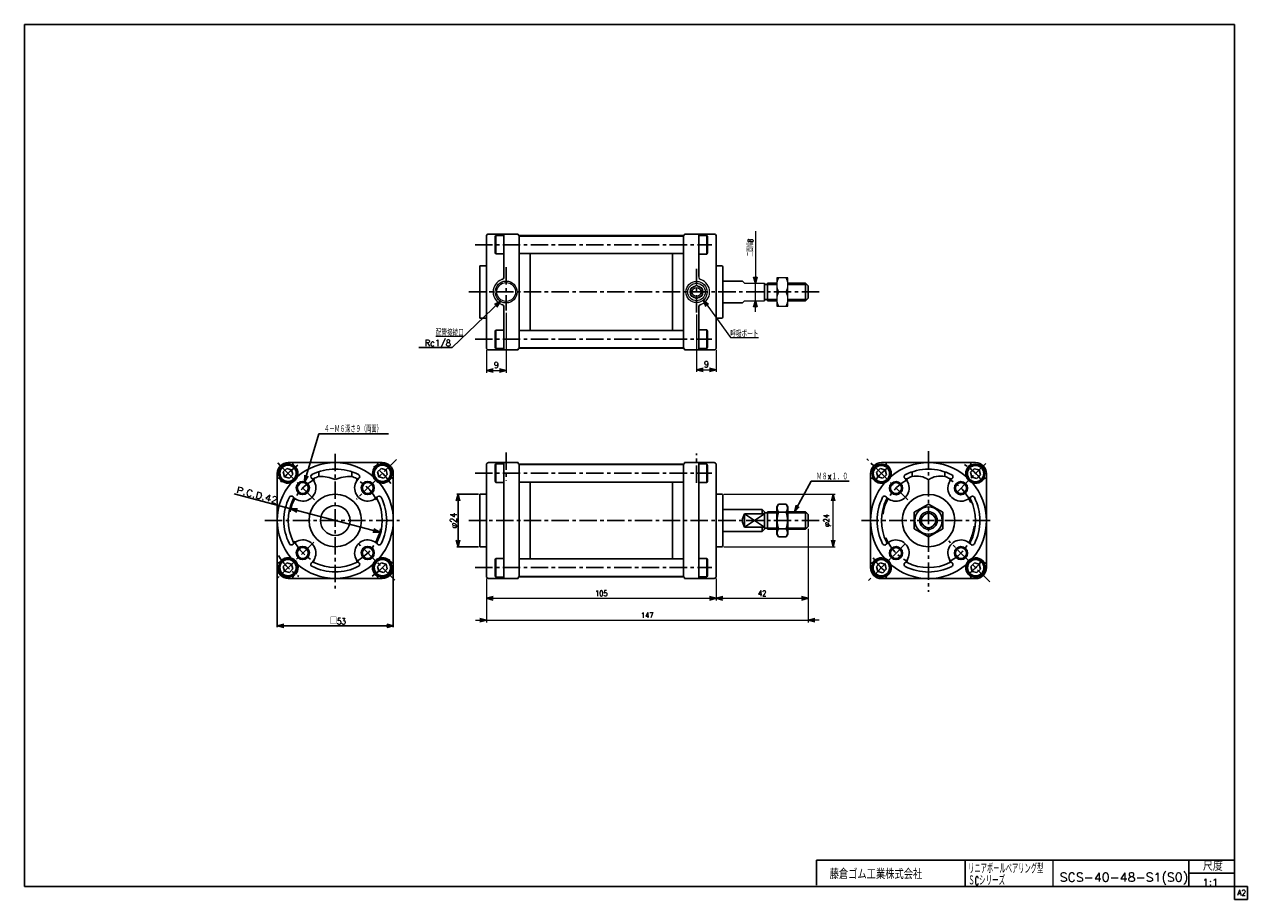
# Model space of a CAD drawing. Header units: millimetres. Extents: x -272 to 287, y -200 to 200.
import ezdxf
from ezdxf.enums import TextEntityAlignment as Align

# ---------------------------------------------------------------- set-up
doc = ezdxf.new("R2010")
doc.units = ezdxf.units.MM
doc.header["$LTSCALE"] = 0.25
doc.linetypes.add('CENTER', pattern=[50.8, 31.75, -6.35, 6.35, -6.35])
for name, color, linetype in [('Layer0001', 7, 'Continuous'), ('Layer0016', 7, 'Continuous'), ('ZUWAKU', 7, 'Continuous')]:
    doc.layers.add(name, color=color, linetype=linetype)
doc.styles.add('FdaStyle0', font='txt.shx', dxfattribs={"width": 0.8, "bigfont": 'bigfont'})
doc.dimstyles.new('DaDimRotatedStyle', dxfattribs={"dimtxt": 2.5, "dimasz": 3.000002, "dimexe": 1, "dimexo": 1, "dimgap": 1, "dimtad": 3, "dimdsep": 46, "dimtxsty": 'FdaStyle0', "dimblk1": 'OPEN30', "dimblk2": 'OPEN30', "dimsah": 1, "dimcen": 0.09, "dimclrd": 4, "dimclre": 4, "dimclrt": 4, "dimadec": 0, "dimazin": 2, "dimtfac": 1, "dimtdec": 4, "dimtmove": 0, "dimatfit": 0, "dimfxl": 1, "dimarcsym": 0})

# ---------------------------------------------------------------- blocks, each defined once
blk = doc.blocks.new('_OPEN30')
at = {"color": 0, "linetype": 'ByBlock', "lineweight": -2}
for p, q in [((-1, 0.267949), (0, 0)), ((0, 0), (-1, -0.267949)), ((0, 0), (-1, 0))]:
    blk.add_line(p, q, dxfattribs=at)
blk = doc.blocks.new('DC_GROUP_Φ40_1')
at = {"color": 4, "linetype": 'Continuous', "lineweight": 25}
for p, q in [((72.59, -19.22), (71.86, -20.48)), ((71.86, -32.98), (71.86, -20.48)), ((71.86, -32.98), (71.86, -20.48)), ((72.59, -19.22), (76.14, -19.22)), ((76.14, -19.22), (76.86, -20.48)), ((76.86, -32.98), (76.86, -20.48)), ((72.59, -22.98), (76.14, -22.98)), ((72.59, -34.24), (71.86, -32.98)), ((72.59, -30.48), (76.14, -30.48)), ((76.14, -34.24), (76.86, -32.98)), ((72.59, -34.24), (76.14, -34.24))]:
    blk.add_line(p, q, dxfattribs=at)
for centre, radius, start, end in [((75.33, -21.1), 3.32, 145.6111, 214.3889), ((73.4, -21.1), 3.32, 325.6111, 34.3889), ((84.43, -26.73), 12.42, 162.4111, 197.5889), ((64.3, -26.73), 12.42, 342.4111, 17.5889), ((75.33, -32.36), 3.32, 145.6111, 214.3889), ((73.4, -32.36), 3.32, 325.6111, 34.3889)]:
    blk.add_arc(centre, radius, start, end, dxfattribs=at)
blk = doc.blocks.new('DC_GROUP_Φ40_2')
at = {"color": 4, "linetype": 'Continuous', "lineweight": 25}
for p, q in [((141.18, -19.22), (134.68, -22.98)), ((147.68, -22.98), (141.18, -19.22)), ((134.68, -22.98), (134.68, -30.48)), ((147.68, -30.48), (147.68, -22.98)), ((134.68, -30.48), (141.18, -34.24)), ((141.18, -34.24), (147.68, -30.48))]:
    blk.add_line(p, q, dxfattribs=at)
for radius in [6.25, 3.3]:
    blk.add_circle((141.18, -26.73), radius, dxfattribs=at)
blk = doc.blocks.new('*D3')
at = {"color": 4, "linetype": 'Continuous', "lineweight": 13}
for p, q in [((-60.84, -53.23), (-60.84, -63.3)), ((44.16, -53.23), (44.16, -63.3)), ((-60.84, -62.3), (44.16, -62.3))]:
    blk.add_line(p, q, dxfattribs=at)
at = {"color": 4, "xscale": 3.000002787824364, "yscale": 2.999989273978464}
for p, rotation in [((-60.84, -62.3), 180), ((44.16, -62.3), 360)]:
    blk.add_blockref('_OPEN30', p, dxfattribs=dict(at, rotation=rotation))
at = {"color": 4, "insert": (-8.34, -61.3), "char_height": 2.5, "width": 10.625, "attachment_point": 8, "style": 'FdaStyle0'}
blk.add_mtext('\\T1.00;105', dxfattribs=at)
blk = doc.blocks.new('*D4')
at = {"color": 4, "linetype": 'Continuous', "lineweight": 13}
for p, q in [((86.16, -30.53), (86.16, -63.3)), ((44.16, -53.23), (44.16, -63.3)), ((44.16, -62.3), (86.16, -62.3))]:
    blk.add_line(p, q, dxfattribs=at)
at = {"color": 4, "xscale": 3.000002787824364, "yscale": 2.999989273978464}
for p, rotation in [((44.16, -62.3), 180), ((86.16, -62.3), 360)]:
    blk.add_blockref('_OPEN30', p, dxfattribs=dict(at, rotation=rotation))
at = {"color": 4, "insert": (65.16, -61.3), "char_height": 2.5, "width": 8.125, "attachment_point": 8, "style": 'FdaStyle0'}
blk.add_mtext('\\T1.00;42', dxfattribs=at)
blk = doc.blocks.new('DA_IMAGEDIMGROUP_1')
at = {"color": 4, "linetype": 'Continuous', "lineweight": 13}
for p, q in [((86.16, -30.53), (86.16, -73.3)), ((-60.84, -53.23), (-60.84, -73.3)), ((-65.84, -72.3), (-60.84, -72.3)), ((-60.84, -72.3), (86.16, -72.3)), ((91.16, -72.3), (86.16, -72.3))]:
    blk.add_line(p, q, dxfattribs=at)
at = {"color": 4, "xscale": 3.000002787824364, "yscale": 2.999989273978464}
for p, rotation in [((-60.84, -72.3), 360), ((86.16, -72.3), 180)]:
    blk.add_blockref('_OPEN30', p, dxfattribs=dict(at, rotation=rotation))
at = {"color": 4, "insert": (12.66, -71.3), "char_height": 2.5, "width": 10.625, "attachment_point": 8, "style": 'FdaStyle0'}
blk.add_mtext('\\T1.00;147', dxfattribs=at)
blk = doc.blocks.new('DC_GROUP_Φ40_3')
at = {"color": 4, "linetype": 'Continuous', "lineweight": 13}
for p, q in [((76.86, 84.22), (71.86, 84.22)), ((71.86, 84.22), (71.86, 71.22)), ((76.86, 71.22), (76.86, 84.22)), ((72.58, 77.72), (76.14, 77.72)), ((71.86, 71.22), (76.86, 71.22))]:
    blk.add_line(p, q, dxfattribs=at)
for centre, start, end in [((79.5, 80.97), 154.8262, 205.1738), ((69.23, 80.97), 334.8262, 25.1738), ((79.5, 74.47), 154.8262, 205.1738), ((69.23, 74.47), 334.8262, 25.1738)]:
    blk.add_arc(centre, 7.64, start, end, dxfattribs=at)
blk = doc.blocks.new('*D7')
at = {"color": 4, "linetype": 'Continuous', "lineweight": 13}
for p, q in [((47.66, -14.73), (98.6, -14.73)), ((97.6, -38.73), (97.6, -14.73)), ((47.66, -38.73), (98.6, -38.73))]:
    blk.add_line(p, q, dxfattribs=at)
at = {"color": 4, "xscale": 3.000002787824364, "yscale": 2.999989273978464}
for p, rotation in [((97.6, -14.73), 90), ((97.6, -38.73), 270)]:
    blk.add_blockref('_OPEN30', p, dxfattribs=dict(at, rotation=rotation))
at = {"color": 4, "insert": (96.6, -26.73), "char_height": 2.5, "width": 10.625, "attachment_point": 8, "rotation": 90, "style": 'FdaStyle0'}
blk.add_mtext('\\T1.00;φ24', dxfattribs=at)
blk = doc.blocks.new('DC_GROUP_Φ40_4')
at = {"color": 4, "linetype": 'Continuous', "lineweight": 13}
for p, q in [((38.3, 74), (50.65, 56.95)), ((50.65, 56.95), (63.45, 56.95))]:
    blk.add_line(p, q, dxfattribs=at)
at = {"color": 4, "xscale": 3.000002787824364, "yscale": 2.999989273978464, "rotation": 125.9375514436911}
blk.add_blockref('_OPEN30', (38.3, 74), dxfattribs=at)
at = {"color": 4, "style": 'FdaStyle0', "width": 0.680851}
blk.add_text('呼吸ポート', height=3, dxfattribs=at).set_placement((50.65, 56.95), (63.45, 56.95), align=Align.FIT)
blk = doc.blocks.new('DC_GROUP_Φ40_5')
at = {"color": 4, "linetype": 'Continuous', "lineweight": 13}
for p, q in [((-54.47, 73.46), (-76.53, 52.3)), ((-71.21, 57.41), (-84.01, 57.41))]:
    blk.add_line(p, q, dxfattribs=at)
at = {"color": 4, "xscale": 3.000002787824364, "yscale": 2.999989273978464, "rotation": 43.81347749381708}
blk.add_blockref('_OPEN30', (-54.47, 73.46), dxfattribs=at)
at = {"color": 4, "style": 'FdaStyle0', "width": 0.680851}
blk.add_text('配管接続口', height=3, dxfattribs=at).set_placement((-84.01, 57.41), (-71.21, 57.41), align=Align.FIT)
blk = doc.blocks.new('*D10')
at = {"color": 4, "linetype": 'Continuous', "lineweight": 13}
for p, q in [((-51.84, 68.24), (-51.84, 40.83)), ((-60.84, 51.22), (-60.84, 40.83)), ((-60.84, 41.83), (-51.84, 41.83))]:
    blk.add_line(p, q, dxfattribs=at)
at = {"color": 4, "xscale": 3.000002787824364, "yscale": 2.999989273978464}
for p, rotation in [((-60.84, 41.83), 180), ((-51.84, 41.83), 360)]:
    blk.add_blockref('_OPEN30', p, dxfattribs=dict(at, rotation=rotation))
at = {"color": 4, "insert": (-56.34, 42.83), "char_height": 3, "width": 6.75, "attachment_point": 8, "style": 'FdaStyle0'}
blk.add_mtext('\\T1.00;9', dxfattribs=at)
blk = doc.blocks.new('*D11')
at = {"color": 4, "linetype": 'Continuous', "lineweight": 13}
for p, q in [((35.16, 67.37), (35.16, 41.16)), ((44.16, 51.22), (44.16, 41.16)), ((35.16, 42.16), (44.16, 42.16))]:
    blk.add_line(p, q, dxfattribs=at)
at = {"color": 4, "xscale": 3.000002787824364, "yscale": 2.999989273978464}
for p, rotation in [((35.16, 42.16), 180), ((44.16, 42.16), 360)]:
    blk.add_blockref('_OPEN30', p, dxfattribs=dict(at, rotation=rotation))
at = {"color": 4, "insert": (39.66, 43.16), "char_height": 3, "width": 6.75, "attachment_point": 8, "style": 'FdaStyle0'}
blk.add_mtext('\\T1.00;9', dxfattribs=at)

msp = doc.modelspace()

# ---------------------------------------------------------------- linework, layer by layer
at = {"color": 4, "linetype": 'Continuous', "lineweight": 25}
for p, q in [((-56.838, 103.079), (-56.538, 103.599)), ((-56.838, 95.618), (-56.838, 103.079)), ((-56.538, 95.099), (-56.538, 103.599)), ((-52.838, 103.599), (-56.538, 103.599)), ((-52.838, 104.215), (-52.838, 84.786)), ((-45.838, 77.715), (-45.838, 103.468)), ((-45.738, 103.282), (-45.838, 103.182)), ((-45.838, 103.182), (-45.838, 95.382)), ((-45.738, 103.282), (29.062, 103.282)), ((-40.838, 103.282), (-40.838, 103.465)), ((-40.838, 103.465), (24.162, 103.465)), ((24.162, 103.282), (24.162, 103.465)), ((29.162, 103.182), (29.062, 103.282)), ((29.162, 103.468), (29.162, 95.382)), ((29.162, 77.715), (29.162, 103.282)), ((36.162, 84.786), (36.162, 104.215)), ((36.162, 103.532), (39.862, 103.532)), ((40.162, 103.012), (39.862, 103.532)), ((39.862, 95.032), (39.862, 103.532)), ((40.162, 95.551), (40.162, 103.012)), ((-56.538, 95.099), (-56.838, 95.618)), ((-52.838, 95.099), (-56.538, 95.099)), ((-45.738, 95.282), (-45.838, 95.382)), ((-45.738, 95.282), (29.062, 95.282)), ((-40.838, 77.715), (-40.838, 95.282)), ((24.162, 77.715), (24.162, 95.282)), ((29.062, 95.282), (29.162, 95.382)), ((36.162, 95.032), (39.862, 95.032)), ((39.862, 95.032), (40.162, 95.551)), ((47.162, 82.715), (56.162, 82.715)), ((66.162, 77.715), (66.162, 81.715)), ((66.162, 81.165), (67.662, 81.165)), ((67.662, 81.715), (71.862, 81.715)), ((67.662, 81.715), (67.662, 73.715)), ((67.662, 81.165), (71.862, 81.165)), ((76.862, 81.715), (84.962, 81.715)), ((76.862, 81.165), (85.512, 81.165)), ((84.962, 81.715), (86.162, 80.515)), ((84.962, 81.715), (84.962, 73.715)), ((86.162, 80.515), (86.162, 74.915)), ((-45.838, 77.715), (-45.838, 51.963)), ((-40.838, 77.715), (-40.838, 60.148)), ((24.162, 77.715), (24.162, 60.148)), ((29.162, 77.715), (29.162, 52.148)), ((47.162, 72.715), (56.162, 72.715)), ((66.162, 77.715), (66.162, 73.715)), ((66.162, 74.265), (67.662, 74.265)), ((67.662, 74.265), (71.862, 74.265)), ((67.662, 73.715), (71.862, 73.715)), ((76.862, 74.265), (85.512, 74.265)), ((76.862, 73.715), (84.962, 73.715)), ((84.962, 73.715), (86.162, 74.915)), ((-52.838, 70.644), (-52.838, 51.215)), ((36.162, 70.644), (36.162, 51.215)), ((-56.538, 60.332), (-56.838, 59.812)), ((-56.838, 59.812), (-56.838, 52.351)), ((-56.538, 60.332), (-56.538, 51.832)), ((-52.838, 60.332), (-56.538, 60.332)), ((-45.738, 60.148), (-45.838, 60.048)), ((-45.838, 52.248), (-45.838, 60.048)), ((-45.738, 60.148), (29.062, 60.148)), ((29.062, 60.148), (29.162, 60.048)), ((29.162, 51.963), (29.162, 60.048)), ((36.162, 60.398), (39.862, 60.398)), ((39.862, 60.398), (39.862, 51.898)), ((39.862, 60.398), (40.162, 59.879)), ((40.162, 59.879), (40.162, 52.418)), ((-91.701, 52.297), (-76.535, 52.297)), ((-56.838, 52.351), (-56.538, 51.832)), ((-52.838, 51.832), (-56.538, 51.832)), ((-45.738, 52.148), (-45.838, 52.248)), ((-45.738, 52.148), (29.062, 52.148)), ((-40.838, 52.148), (-40.838, 51.965)), ((-40.838, 51.965), (24.162, 51.965)), ((24.162, 52.148), (24.162, 51.965)), ((29.162, 52.248), (29.062, 52.148)), ((36.162, 51.898), (39.862, 51.898)), ((40.162, 52.418), (39.862, 51.898)), ((-143.981, -9.124), (-137.439, 12.9)), ((-137.439, 12.9), (-105.639, 12.9)), ((-152.115, -2.933), (-153.748, -4.566)), ((-153.748, -4.566), (-153.15, -6.797)), ((-149.884, -3.531), (-152.115, -2.933)), ((-149.286, -5.761), (-149.884, -3.531)), ((-108.981, -2.933), (-110.614, -4.566)), ((-110.614, -4.566), (-110.017, -6.797)), ((-106.751, -3.531), (-108.981, -2.933)), ((-106.153, -5.761), (-106.751, -3.531)), ((-56.838, -1.367), (-56.538, -0.847)), ((-56.838, -8.827), (-56.838, -1.367)), ((-56.538, -9.347), (-56.538, -0.847)), ((-52.838, -0.847), (-56.538, -0.847)), ((-52.838, -26.73), (-52.838, -0.23)), ((-45.838, -26.73), (-45.838, -0.978)), ((-45.738, -1.164), (-45.838, -1.264)), ((-45.838, -1.264), (-45.838, -9.064)), ((-45.738, -1.164), (29.062, -1.164)), ((-40.838, -1.164), (-40.838, -0.98)), ((-40.838, -0.98), (24.162, -0.98)), ((24.162, -1.164), (24.162, -0.98)), ((29.162, -1.264), (29.062, -1.164)), ((29.162, -0.978), (29.162, -9.064)), ((29.162, -26.73), (29.162, -1.164)), ((36.162, -26.73), (36.162, -0.23)), ((36.162, -0.914), (39.862, -0.914)), ((39.862, -9.414), (39.862, -0.914)), ((40.162, -8.894), (40.162, -1.433)), ((119.112, -2.984), (117.479, -4.617)), ((117.479, -4.617), (118.076, -6.847)), ((121.342, -3.581), (119.112, -2.984)), ((121.94, -5.812), (121.342, -3.581)), ((162.084, -3.05), (160.451, -4.683)), ((160.451, -4.683), (161.049, -6.914)), ((164.315, -3.648), (162.084, -3.05)), ((164.913, -5.879), (164.315, -3.648)), ((-153.15, -6.797), (-150.919, -7.394)), ((-150.919, -7.394), (-149.286, -5.761)), ((-110.017, -6.797), (-107.786, -7.394)), ((-107.786, -7.394), (-106.153, -5.761)), ((-56.538, -9.347), (-56.838, -8.827)), ((-52.838, -9.347), (-56.538, -9.347)), ((-45.738, -9.164), (-45.838, -9.064)), ((-45.738, -9.164), (29.062, -9.164)), ((-40.838, -26.73), (-40.838, -9.164)), ((24.162, -26.73), (24.162, -9.164)), ((29.062, -9.164), (29.162, -9.064)), ((36.162, -9.414), (39.862, -9.414)), ((39.862, -9.414), (40.162, -8.894)), ((79.907, -22.73), (87.595, -8.811)), ((87.595, -8.811), (104.995, -8.811)), ((118.076, -6.847), (120.307, -7.445)), ((120.307, -7.445), (121.94, -5.812)), ((161.049, -6.914), (163.28, -7.512)), ((163.28, -7.512), (164.913, -5.879)), ((-150.253, -21.365), (-176.085, -14.539)), ((-64.438, -14.73), (-74.438, -14.73)), ((-73.838, -14.73), (-73.838, -38.73)), ((-150.253, -21.365), (-109.647, -32.096)), ((47.162, -21.73), (65.162, -21.73)), ((65.162, -21.73), (66.162, -22.73)), ((65.162, -21.73), (65.162, -23.73)), ((-52.838, -26.73), (-52.838, -53.23)), ((-45.838, -26.73), (-45.838, -52.483)), ((-40.838, -26.73), (-40.838, -44.297)), ((24.162, -26.73), (24.162, -44.297)), ((29.162, -26.73), (29.162, -52.297)), ((36.162, -26.73), (36.162, -53.23)), ((57.162, -26.73), (57.162, -23.73)), ((57.162, -23.73), (66.162, -23.73)), ((57.162, -23.73), (66.162, -29.73)), ((57.162, -29.73), (66.162, -23.73)), ((57.162, -26.73), (57.162, -29.73)), ((66.162, -26.73), (66.162, -22.73)), ((66.162, -23.28), (67.662, -23.28)), ((66.162, -26.73), (66.162, -30.73)), ((67.662, -22.73), (71.862, -22.73)), ((67.662, -22.73), (67.662, -30.73)), ((67.662, -23.28), (71.862, -23.28)), ((76.862, -22.73), (84.962, -22.73)), ((76.862, -23.28), (85.512, -23.28)), ((84.962, -22.73), (86.162, -23.93)), ((84.962, -22.73), (84.962, -30.73)), ((86.162, -23.93), (86.162, -29.53)), ((47.162, -31.73), (65.162, -31.73)), ((57.162, -29.73), (66.162, -29.73)), ((65.162, -29.73), (65.162, -31.73)), ((66.162, -30.73), (65.162, -31.73)), ((66.162, -30.18), (67.662, -30.18)), ((67.662, -30.18), (71.862, -30.18)), ((67.662, -30.73), (71.862, -30.73)), ((76.862, -30.18), (85.512, -30.18)), ((76.862, -30.73), (84.962, -30.73)), ((84.962, -30.73), (86.162, -29.53)), ((-64.438, -38.73), (-74.438, -38.73)), ((-56.538, -44.114), (-56.838, -44.634)), ((-56.838, -44.634), (-56.838, -52.094)), ((-56.538, -44.114), (-56.538, -52.614)), ((-52.838, -44.114), (-56.538, -44.114)), ((-45.738, -44.297), (-45.838, -44.397)), ((-45.838, -52.197), (-45.838, -44.397)), ((-45.738, -44.297), (29.062, -44.297)), ((29.062, -44.297), (29.162, -44.397)), ((29.162, -52.483), (29.162, -44.397)), ((36.162, -44.047), (39.862, -44.047)), ((39.862, -44.047), (39.862, -52.547)), ((39.862, -44.047), (40.162, -44.567)), ((40.162, -44.567), (40.162, -52.028)), ((-156.45, -48.83), (-156.45, -75.514)), ((-152.115, -46.066), (-153.748, -47.699)), ((-153.748, -47.699), (-153.15, -49.93)), ((-153.15, -49.93), (-150.919, -50.528)), ((-149.884, -46.664), (-152.115, -46.066)), ((-150.919, -50.528), (-149.286, -48.895)), ((-149.286, -48.895), (-149.884, -46.664)), ((-108.981, -46.066), (-110.614, -47.699)), ((-110.614, -47.699), (-110.017, -49.93)), ((-110.017, -49.93), (-107.786, -50.528)), ((-106.751, -46.664), (-108.981, -46.066)), ((-107.786, -50.528), (-106.153, -48.895)), ((-106.153, -48.895), (-106.751, -46.664)), ((-103.45, -48.83), (-103.45, -75.514)), ((119.084, -46.145), (117.451, -47.778)), ((117.451, -47.778), (118.049, -50.009)), ((118.049, -50.009), (120.28, -50.606)), ((121.315, -46.743), (119.084, -46.145)), ((120.28, -50.606), (121.913, -48.973)), ((121.913, -48.973), (121.315, -46.743)), ((162.151, -46.117), (160.518, -47.75)), ((160.518, -47.75), (161.116, -49.981)), ((161.116, -49.981), (163.346, -50.579)), ((164.382, -46.715), (162.151, -46.117)), ((163.346, -50.579), (164.979, -48.946)), ((164.979, -48.946), (164.382, -46.715)), ((-56.838, -52.094), (-56.538, -52.614)), ((-52.838, -52.614), (-56.538, -52.614)), ((-45.738, -52.297), (-45.838, -52.197)), ((-45.738, -52.297), (29.062, -52.297)), ((-40.838, -52.297), (-40.838, -52.48)), ((-40.838, -52.48), (24.162, -52.48)), ((24.162, -52.297), (24.162, -52.48)), ((29.162, -52.197), (29.062, -52.297)), ((36.162, -52.547), (39.862, -52.547)), ((40.162, -52.028), (39.862, -52.547)), ((-156.45, -74.914), (-103.45, -74.914))]:
    msp.add_line(p, q, dxfattribs=at)
at = {"color": 4, "linetype": 'Continuous', "lineweight": 13}
for p, q in [((62.05, 105.455), (62.05, 81.715)), ((57.162, 81.715), (56.162, 82.715)), ((57.162, 81.715), (66.162, 81.715)), ((62.05, 73.715), (62.05, 81.715)), ((71.862, 81.715), (71.862, 73.715)), ((56.162, 72.715), (57.162, 73.715)), ((57.162, 73.715), (66.162, 73.715)), ((62.05, 68.715), (62.05, 73.715)), ((39.862, -0.914), (40.162, -1.433))]:
    msp.add_line(p, q, dxfattribs=at)
at = {"color": 4, "linetype": 'CENTER', "lineweight": 25}
for p, q in [((-66.018, 99.282), (42.162, 99.282)), ((-51.838, 89), (-51.838, 69.244)), ((35.162, 68.366), (35.162, 88.328)), ((91.162, 77.715), (-68.838, 77.715)), ((-66.018, 56.148), (42.162, 56.148)), ((-51.838, 4.31), (-51.838, -8.564)), ((35.162, -9.528), (35.162, 3.845)), ((141.182, 4.934), (141.182, -59.406)), ((-66.018, -5.164), (42.162, -5.164)), ((153.91, -14.053), (167.331, -0.632)), ((-162.114, -26.73), (-100.611, -26.73)), ((91.162, -26.73), (-68.838, -26.73)), ((110.581, -26.73), (170.22, -26.73)), ((-66.018, -48.297), (42.162, -48.297))]:
    msp.add_line(p, q, dxfattribs=at)
at = {"color": 4, "linetype": 'Continuous', "lineweight": 13}
for radius in [5, 4.298]:
    msp.add_circle((-51.838, 77.715), radius, dxfattribs=at)
at = {"color": 4, "linetype": 'Continuous', "lineweight": 25}
for centre, radius in [((-151.517, -5.164), 4.25), ((-151.517, -5.164), 3.73), ((-108.384, -5.164), 4.25), ((-108.384, -5.164), 3.73), ((119.682, -5.281), 4.25), ((119.682, -5.281), 3.73), ((162.682, -5.281), 4.25), ((162.682, -5.281), 3.73), ((141.182, -26.73), 4), ((-151.517, -48.297), 4.25), ((-151.517, -48.297), 3.73), ((-108.384, -48.297), 4.25), ((-108.384, -48.297), 3.73), ((119.615, -48.348), 4.25), ((119.615, -48.348), 3.73), ((162.749, -48.348), 4.25), ((162.749, -48.348), 3.73)]:
    msp.add_circle(centre, radius, dxfattribs=at)
for centre, radius, start, end in [((-54.338, 84.786), 1.5, 289.47122, 0), ((-54.338, 70.644), 1.5, 0, 70.52878), ((37.662, 70.644), 1.5, 109.47122, 180), ((-137.45, -26.581), 20, 67.97569, 90), ((-122.45, -26.581), 20, 90, 112.02431), ((135.667, -16.433), 10, 56.52808, 101.44761), ((146.697, -16.433), 10, 78.55239, 123.47192), ((61.162, -26.73), 5, 143.1301, 216.8699)]:
    msp.add_arc(centre, radius, start, end, dxfattribs=at)
at = {"color": 4, "linetype": 'Continuous', "lineweight": 13}
for centre, radius, start, end in [((37.662, 84.786), 1.5, 180, 250.52878), ((-51.838, 77.715), 6, 109.47122, 250.52878), ((35.162, 77.715), 6, 289.47122, 70.52878)]:
    msp.add_arc(centre, radius, start, end, dxfattribs=at)
at = {"color": 4, "linetype": 'CENTER', "lineweight": 25}
msp.add_arc((-129.95, -26.73), 30.5, 211.79795, 237.02351, dxfattribs=at)
at = {"layer": 'Layer0001', "color": 4, "linetype": 'Continuous', "lineweight": 25}
for p, q in [((-60.838, 103.215), (-60.838, 89.715)), ((-60.838, 77.715), (-60.838, 103.215)), ((-59.838, 104.215), (-46.288, 104.215)), ((-59.838, 104.215), (-46.288, 104.215)), ((-46.288, 103.965), (-46.288, 104.215)), ((-45.788, 103.465), (-40.838, 103.465)), ((24.162, 103.282), (24.162, 103.465)), ((29.112, 103.465), (24.162, 103.465)), ((43.162, 104.215), (29.612, 104.215)), ((43.162, 104.215), (29.612, 104.215)), ((29.612, 103.965), (29.612, 104.215)), ((44.162, 103.215), (44.162, 89.715)), ((44.162, 77.715), (44.162, 103.215)), ((-40.838, 77.715), (-40.838, 95.282)), ((24.162, 77.715), (24.162, 95.282)), ((-63.838, 89.715), (-63.838, 65.715)), ((-63.838, 89.715), (-60.838, 89.715)), ((-63.838, 89.715), (-60.838, 89.715)), ((46.662, 89.715), (44.162, 89.715)), ((47.162, 77.715), (47.162, 89.215)), ((-60.838, 77.715), (-60.838, 52.215)), ((-40.838, 77.715), (-40.838, 60.148)), ((24.162, 77.715), (24.162, 60.148)), ((44.162, 77.715), (44.162, 52.215)), ((47.162, 77.715), (47.162, 66.215)), ((-63.838, 65.715), (-60.838, 65.715)), ((46.662, 65.715), (44.162, 65.715)), ((-59.838, 51.215), (-46.288, 51.215)), ((-46.288, 51.465), (-46.288, 51.215)), ((-45.788, 51.965), (-40.838, 51.965)), ((24.162, 52.148), (24.162, 51.965)), ((29.112, 51.965), (24.162, 51.965)), ((29.612, 51.465), (29.612, 51.215)), ((43.162, 51.215), (29.612, 51.215)), ((-156.45, -5.23), (-156.45, -48.23)), ((-151.45, -0.23), (-108.45, -0.23)), ((-149.233, -1.084), (-148.099, -2.218)), ((-137.45, -4.459), (-137.45, -6.581)), ((-122.45, -4.459), (-122.45, -6.581)), ((-111.802, -2.218), (-110.668, -1.084)), ((-103.45, -5.23), (-103.45, -48.23)), ((-60.838, -1.23), (-60.838, -14.73)), ((-60.838, -26.73), (-60.838, -1.23)), ((-59.838, -0.23), (-46.288, -0.23)), ((-59.838, -0.23), (-46.288, -0.23)), ((-46.288, -0.48), (-46.288, -0.23)), ((-45.788, -0.98), (-40.838, -0.98)), ((24.162, -1.164), (24.162, -0.98)), ((29.112, -0.98), (24.162, -0.98)), ((43.162, -0.23), (29.612, -0.23)), ((43.162, -0.23), (29.612, -0.23)), ((29.612, -0.48), (29.612, -0.23)), ((44.162, -1.23), (44.162, -14.73)), ((44.162, -26.73), (44.162, -1.23)), ((114.682, -5.281), (114.682, -48.281)), ((119.682, -0.281), (162.682, -0.281)), ((121.899, -1.135), (123.033, -2.268)), ((133.682, -4.51), (133.682, -6.632)), ((148.682, -4.51), (148.682, -6.632)), ((159.331, -2.268), (160.464, -1.135)), ((167.682, -5.281), (167.682, -48.281)), ((-155.597, -7.448), (-154.464, -8.58)), ((-105.438, -8.582), (-104.304, -7.448)), ((-40.838, -26.73), (-40.838, -9.164)), ((24.162, -26.73), (24.162, -9.164)), ((115.535, -7.499), (116.668, -8.631)), ((165.695, -8.632), (166.828, -7.499)), ((-63.838, -14.73), (-63.838, -38.73)), ((-63.838, -14.73), (-60.838, -14.73)), ((-63.838, -14.73), (-60.838, -14.73)), ((46.662, -14.73), (44.162, -14.73)), ((47.162, -26.73), (47.162, -15.23)), ((-60.838, -26.73), (-60.838, -52.23)), ((-40.838, -26.73), (-40.838, -44.297)), ((24.162, -26.73), (24.162, -44.297)), ((44.162, -26.73), (44.162, -52.23)), ((47.162, -26.73), (47.162, -38.23)), ((-63.838, -38.73), (-60.838, -38.73)), ((46.662, -38.73), (44.162, -38.73)), ((-155.597, -46.013), (-154.463, -44.879)), ((-105.438, -44.879), (-104.304, -46.013)), ((115.535, -46.064), (116.669, -44.93)), ((165.695, -44.93), (166.828, -46.064)), ((-151.45, -53.23), (-108.45, -53.23)), ((-149.233, -52.377), (-148.247, -51.391)), ((-111.802, -51.243), (-110.668, -52.377)), ((-59.838, -53.23), (-46.288, -53.23)), ((-46.288, -52.98), (-46.288, -53.23)), ((-45.788, -52.48), (-40.838, -52.48)), ((24.162, -52.297), (24.162, -52.48)), ((29.112, -52.48), (24.162, -52.48)), ((29.612, -52.98), (29.612, -53.23)), ((43.162, -53.23), (29.612, -53.23)), ((119.682, -53.281), (162.682, -53.281)), ((121.899, -52.428), (122.885, -51.442)), ((159.331, -51.294), (160.464, -52.428))]:
    msp.add_line(p, q, dxfattribs=at)
at = {"layer": 'Layer0001', "color": 4, "linetype": 'CENTER', "lineweight": 25}
for p, q in [((-139.431, -17.25), (-156.965, 0.284)), ((-129.95, 3.77), (-129.95, -57.892)), ((-102.021, 1.199), (-120.251, -17.031)), ((131.701, -17.3), (112.96, 1.441)), ((-139.813, -36.593), (-157.198, -53.978)), ((-102.672, -54.009), (-120.624, -36.056)), ((130.575, -37.388), (113.79, -54.173)), ((169.234, -54.834), (150.508, -36.107))]:
    msp.add_line(p, q, dxfattribs=at)
at = {"layer": 'Layer0001', "color": 4, "linetype": 'Continuous', "lineweight": 25}
for centre, radius in [((-144.8, -11.881), 3), ((-144.8, -11.881), 2.5), ((-115.101, -11.881), 3), ((-115.101, -11.881), 2.5), ((126.333, -11.932), 3), ((126.333, -11.932), 2.5), ((156.031, -11.932), 3), ((156.031, -11.932), 2.5), ((-129.95, -26.73), 12), ((141.182, -26.781), 12), ((-129.95, -26.73), 6.8), ((-144.8, -41.58), 3), ((-144.8, -41.58), 2.5), ((-115.101, -41.58), 3), ((-115.101, -41.58), 2.5), ((126.333, -41.63), 3), ((156.031, -41.63), 3), ((126.333, -41.63), 2.5), ((156.031, -41.63), 2.5)]:
    msp.add_circle(centre, radius, dxfattribs=at)
for centre, radius, start, end in [((-59.838, 103.215), 1, 90, 180), ((-59.838, 103.215), 1, 90, 180), ((-45.788, 103.965), 0.5, 180, 270), ((29.112, 103.965), 0.5, 270, 0), ((43.162, 103.215), 1, 0, 90), ((43.162, 103.215), 1, 0, 90), ((46.662, 89.215), 0.5, 0, 90), ((46.662, 66.215), 0.5, 270, 0), ((-59.838, 52.215), 1, 180, 270), ((-45.788, 51.465), 0.5, 90, 180), ((29.112, 51.465), 0.5, 0, 90), ((43.162, 52.215), 1, 270, 0), ((-151.45, -5.23), 5, 90, 180), ((-151.517, -5.164), 4.5, 229.23058, 40.76942), ((-148.879, -0.73), 0.5, 90, 225), ((-129.95, -26.73), 26.5, 49.15565, 130.84435), ((-129.95, -26.73), 23.5, 63.09753, 116.90247), ((-108.384, -5.164), 4.5, 139.24222, 310.76942), ((-111.021, -0.73), 0.5, 315, 90), ((-108.45, -5.23), 5, 0, 90), ((-59.838, -1.23), 1, 90, 180), ((-59.838, -1.23), 1, 90, 180), ((-45.788, -0.48), 0.5, 180, 270), ((29.112, -0.48), 0.5, 270, 0), ((43.162, -1.23), 1, 0, 90), ((43.162, -1.23), 1, 0, 90), ((119.682, -5.281), 5, 90, 180), ((119.615, -5.214), 4.5, 229.23058, 40.76942), ((122.253, -0.781), 0.5, 90, 225), ((141.182, -26.781), 26.5, 49.15565, 130.84435), ((141.182, -26.781), 23.5, 63.09753, 116.90247), ((162.749, -5.214), 4.5, 139.24222, 310.76942), ((160.111, -0.781), 0.5, 315, 90), ((162.682, -5.281), 5, 0, 90), ((-155.95, -7.801), 0.5, 45, 180), ((-129.95, -26.73), 26.5, 139.15565, 220.48704), ((-144.8, -11.881), 6, 221.83153, 49.67269), ((-140.131, -6.665), 1, 107.28383, 304.19713), ((-129.95, -26.73), 21.5, 110.41621, 116.90247), ((-129.95, -26.73), 21.5, 63.09753, 69.58379), ((-115.101, -11.881), 6, 131.83153, 319.01513), ((-119.77, -6.665), 1, 243.09753, 63.09753), ((-129.95, -26.73), 26.5, 319.51296, 40.84435), ((-103.95, -7.801), 0.5, 0, 135), ((115.182, -7.852), 0.5, 45, 180), ((141.182, -26.781), 26.5, 139.15565, 220.48704), ((126.333, -11.932), 6, 221.83153, 49.67269), ((131.001, -6.716), 1, 107.28383, 304.19713), ((141.182, -26.781), 21.5, 110.41621, 116.90247), ((141.182, -26.781), 21.5, 63.09753, 69.58379), ((156.031, -11.932), 6, 131.83153, 319.01513), ((151.362, -6.716), 1, 243.09753, 63.09753), ((141.182, -26.781), 26.5, 319.51296, 40.84435), ((167.182, -7.852), 0.5, 0, 135), ((-129.95, -26.73), 23.5, 153.09753, 206.90247), ((-150.015, -16.55), 1, 333.09753, 153.09753), ((-109.885, -16.55), 1, 26.90247, 217.5756), ((-129.95, -26.73), 23.5, 333.09753, 26.90247), ((46.662, -15.23), 0.5, 0, 90), ((141.182, -26.781), 23.5, 153.09753, 206.90247), ((121.117, -16.601), 1, 333.09753, 153.09753), ((161.247, -16.601), 1, 26.90247, 217.5756), ((141.182, -26.781), 23.5, 333.09753, 26.90247), ((-129.95, -26.73), 21.5, 153.09753, 206.90247), ((-129.95, -26.73), 21.5, 333.09753, 26.90247), ((141.182, -26.781), 21.5, 153.09753, 206.90247), ((141.182, -26.781), 21.5, 333.09753, 26.90247), ((-150.015, -36.911), 1, 206.90247, 26.90247), ((-144.8, -41.58), 6, 311.83153, 138.16847), ((-115.101, -41.58), 6, 41.83153, 228.16847), ((-109.885, -36.911), 1, 153.09753, 333.09753), ((46.662, -38.23), 0.5, 270, 0), ((121.117, -36.962), 1, 206.90247, 26.90247), ((126.333, -41.63), 6, 311.83153, 138.16847), ((156.031, -41.63), 6, 41.83153, 228.16847), ((161.247, -36.962), 1, 153.09753, 333.09753), ((-151.45, -48.23), 4.5, 318.03737, 131.95492), ((-108.45, -48.23), 4.5, 48.03737, 221.96263), ((119.682, -48.281), 4.5, 318.03737, 131.95492), ((162.682, -48.281), 4.5, 48.03737, 221.96263), ((-155.95, -45.659), 0.5, 180, 315), ((-151.45, -48.23), 5, 180, 270), ((-129.95, -26.73), 26.5, 229.51296, 310.48704), ((-140.131, -46.795), 1, 63.09753, 243.09753), ((-129.95, -26.73), 23.5, 243.09753, 296.90247), ((-129.95, -26.73), 21.5, 243.09753, 296.90247), ((-119.77, -46.795), 1, 296.90247, 116.90247), ((-108.45, -48.23), 5, 270, 0), ((-103.95, -45.659), 0.5, 225, 0), ((115.182, -45.71), 0.5, 180, 315), ((119.682, -48.281), 5, 180, 270), ((141.182, -26.781), 26.5, 229.51296, 310.48704), ((131.001, -46.846), 1, 63.09753, 243.09753), ((141.182, -26.781), 23.5, 243.09753, 296.90247), ((141.182, -26.781), 21.5, 243.09753, 296.90247), ((151.362, -46.846), 1, 296.90247, 116.90247), ((162.682, -48.281), 5, 270, 0), ((167.182, -45.71), 0.5, 225, 0), ((-148.879, -52.73), 0.5, 135, 270), ((-111.021, -52.73), 0.5, 270, 45), ((-59.838, -52.23), 1, 180, 270), ((-45.788, -52.98), 0.5, 90, 180), ((29.112, -52.98), 0.5, 0, 90), ((43.162, -52.23), 1, 270, 0), ((122.253, -52.781), 0.5, 135, 270), ((160.111, -52.781), 0.5, 270, 45)]:
    msp.add_arc(centre, radius, start, end, dxfattribs=at)
at = {"layer": 'Layer0001', "color": 4, "linetype": 'CENTER', "lineweight": 25}
for centre, radius, start, end in [((-129.95, -26.73), 30.5, 123.99585, 146.24456), ((-129.95, -26.73), 30.5, 33.48608, 57.18122), ((141.182, -26.781), 30.5, 126.60707, 143.48394), ((141.182, -26.781), 30.5, 36.51555, 60.32556), ((-129.95, -26.73), 21, 116.49484, 169.18501), ((-129.95, -26.73), 21, 26.90247, 63.09753), ((141.182, -26.781), 21, 116.56423, 171.81573), ((141.182, -26.781), 21, 23.04299, 63.09753), ((-129.95, -26.73), 21, 296.90247, 349.45869), ((141.182, -26.781), 21, 296.90247, 356.08534), ((-129.95, -26.73), 21, 206.90247, 243.09753), ((141.182, -26.781), 21, 202.25226, 243.09753), ((-129.95, -26.73), 30.5, 303.59198, 326.49928), ((141.182, -26.781), 30.5, 213.8756, 233.47244), ((141.182, -26.781), 30.5, 306.51555, 323.48445)]:
    msp.add_arc(centre, radius, start, end, dxfattribs=at)
at = {"layer": 'Layer0016', "color": 4, "linetype": 'Continuous', "lineweight": 13}
for p, q in [((35.162, 80.665), (32.607, 79.19)), ((32.607, 79.19), (32.607, 76.24)), ((37.717, 79.19), (35.162, 80.665)), ((37.717, 76.24), (37.717, 79.19)), ((32.607, 76.24), (35.162, 74.765)), ((35.162, 74.765), (37.717, 76.24))]:
    msp.add_line(p, q, dxfattribs=at)
for radius in [4.864, 3.998, 2.95, 2]:
    msp.add_circle((35.162, 77.715), radius, dxfattribs=at)
at = {"layer": 'ZUWAKU', "color": 5, "linetype": 'Continuous', "lineweight": 25}
for p, q in [((281, 200), (-272, 200)), ((-272, -194), (-272, 200)), ((281, -200), (281, 200)), ((287, -194), (-272, -194)), ((287, -200), (287, -194)), ((287, -200), (281, -200))]:
    msp.add_line(p, q, dxfattribs=at)
at = {"layer": 'ZUWAKU', "color": 4, "linetype": 'Continuous', "lineweight": 25}
for p, q in [((90, -182), (281, -182)), ((90, -193.465), (90, -182)), ((158, -182), (158, -194)), ((260.135, -194), (260.135, -182)), ((260.135, -188), (281, -188))]:
    msp.add_line(p, q, dxfattribs=at)
at = {"layer": 'ZUWAKU', "color": 4, "linetype": 'Continuous', "lineweight": 13}
msp.add_line((198, -182), (198, -194), dxfattribs=at)

# ---------------------------------------------------------------- block references
at = {"color": 4, "xscale": 3.000002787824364, "yscale": 2.999989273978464}
for p, rotation in [((62.05, 81.715), 270), ((62.05, 73.715), 90), ((-143.981, -9.124), 253.4571797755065), ((-73.838, -14.73), 90), ((-150.253, -21.365), 165.1972531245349), ((79.907, -22.73), 241.0877006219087), ((-109.647, -32.096), 345.1972531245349), ((-73.838, -38.73), 270), ((-156.45, -74.914), 180), ((-103.45, -74.914), 360)]:
    msp.add_blockref('_OPEN30', p, dxfattribs=dict(at, rotation=rotation))
at = {"linetype": 'Continuous'}
for name in ['DC_GROUP_Φ40_3', 'DC_GROUP_Φ40_5', 'DC_GROUP_Φ40_4', 'DC_GROUP_Φ40_1', 'DC_GROUP_Φ40_2', 'DA_IMAGEDIMGROUP_1']:
    msp.add_blockref(name, (0, 0), dxfattribs=at)

# ---------------------------------------------------------------- texts
at = {"color": 4, "style": 'FdaStyle0'}
for s, height, rotation, width, p, p2 in [('二面幅8', 2.5, 90, 0.695652, (61.05, 93.949), (61.05, 101.949)), ('P.C.D.42', 3, -14.80275, 0.8, (-175.352, -14.112), (-156.789, -19.017)), ('φ24', 3, 90, 0.75, (-74.438, -30.33), (-74.438, -23.13))]:
    msp.add_text(s, height=height, rotation=rotation, dxfattribs=dict(at, width=width)).set_placement(p, p2, align=Align.FIT)
for s, height, width, p, p2 in [('Rc1/8', 3, 0.8, (-89.078, 52.897), (-77.078, 52.897)), ('４－Ｍ６深さ９（両面）', 3, 0.666667, (-135.039, 13.5), (-108.639, 13.5)), ('Ｍ８×１．０', 3, 0.666667, (89.995, -8.211), (104.395, -8.211)), ('□53', 3, 0.75, (-132.35, -74.314), (-125.15, -74.314)), ('リニアボールベアリング型', 4, 0.543582, (159.333, -188.053), (193.633, -188.053)), ('ＳCシリーズ', 4, 0.563333, (159.333, -193.453), (176.233, -193.453)), ('SCS-40-48-S1(S0)', 4, 0.820979, (201.161, -191.795), (259.861, -191.795)), ('1:1', 3, 0.8, (266.426, -193.595), (273.626, -193.595))]:
    msp.add_text(s, height=height, dxfattribs=dict(at, width=width)).set_placement(p, p2, align=Align.FIT)
at = {"layer": 'ZUWAKU', "color": 4, "style": 'FdaStyle0'}
for s, height, width, p, p2 in [('尺度', 3.8, 0.749175, (266.615, -186.78), (275.695, -186.78)), ('藤倉ゴム工業株式会社', 4.5, 0.652778, (96.013, -190.657), (138.313, -190.657))]:
    msp.add_text(s, height=height, dxfattribs=dict(at, width=width)).set_placement(p, p2, align=Align.FIT)
at = {"layer": 'ZUWAKU', "color": 7, "style": 'FdaStyle0', "width": 0.8}
msp.add_text('A2', height=2.5, dxfattribs=at).set_placement((282.307, -198.125), (286.307, -198.125), align=Align.FIT)

# ---------------------------------------------------------------- dimensions: what is measured, and where the dimension line sits
at = {"linetype": 'Continuous', "lineweight": 13}
for base, p1, p2, override, picture, middle in [((-51.838, 41.832), (-60.838, 52.215), (-51.838, 69.244), {"dimtxt": 3, "dimasz": 3.000002, "dimexe": 1, "dimexo": 1, "dimgap": 1, "dimtad": 3, "dimtih": 0, "dimtoh": 0, "dimdec": 2, "dimzin": 8, "dimtxsty": 'FdaStyle0', "dimblk1": 'OPEN30', "dimblk2": 'OPEN30', "dimsah": 1, "dimclrd": 4, "dimclre": 4, "dimclrt": 4, "dimazin": 2, "dimtofl": 1, "dimatfit": 0, "dimtolj": 0, "dimtzin": 8}, '*D10', (-56.338, 41.832)), ((44.162, 42.158), (35.162, 68.366), (44.162, 52.215), {"dimtxt": 3, "dimasz": 3.000002, "dimexe": 1, "dimexo": 1, "dimgap": 1, "dimtad": 3, "dimtih": 0, "dimtoh": 0, "dimdec": 2, "dimzin": 8, "dimtxsty": 'FdaStyle0', "dimblk1": 'OPEN30', "dimblk2": 'OPEN30', "dimsah": 1, "dimclrd": 4, "dimclre": 4, "dimclrt": 4, "dimazin": 2, "dimtofl": 1, "dimatfit": 0, "dimtolj": 0, "dimtzin": 8}, '*D11', (39.662, 42.158)), ((86.162, -62.297), (44.162, -52.23), (86.162, -29.53), {"dimtxt": 2.5, "dimasz": 3.000002, "dimexe": 1, "dimexo": 1, "dimgap": 1, "dimtad": 3, "dimtih": 0, "dimtoh": 0, "dimdec": 2, "dimzin": 8, "dimtxsty": 'FdaStyle0', "dimblk1": 'OPEN30', "dimblk2": 'OPEN30', "dimsah": 1, "dimclrd": 4, "dimclre": 4, "dimclrt": 4, "dimazin": 2, "dimtofl": 1, "dimatfit": 0, "dimtolj": 0, "dimtzin": 8}, '*D4', (65.162, -62.297)), ((44.162, -62.297), (-60.838, -52.23), (44.162, -52.23), {"dimtxt": 2.5, "dimasz": 3.000002, "dimexe": 1, "dimexo": 1, "dimgap": 1, "dimtad": 3, "dimtih": 0, "dimtoh": 0, "dimdec": 2, "dimzin": 8, "dimtxsty": 'FdaStyle0', "dimblk1": 'OPEN30', "dimblk2": 'OPEN30', "dimsah": 1, "dimclrd": 4, "dimclre": 4, "dimclrt": 4, "dimazin": 2, "dimtofl": 1, "dimatfit": 0, "dimtolj": 0, "dimtzin": 8}, '*D3', (-8.338, -62.297))]:
    dim = msp.add_linear_dim(base=base, p1=p1, p2=p2, dimstyle='DaDimRotatedStyle', override=override, dxfattribs=at)
    dim.commit()
    dim.dimension.update_dxf_attribs({"geometry": picture, "text_midpoint": middle})
dim = msp.add_linear_dim(base=(97.603, -14.73), p1=(46.662, -38.73), p2=(46.662, -14.73), angle=90, text='φ<>', dimstyle='DaDimRotatedStyle', override={"dimtxt": 2.5, "dimasz": 3.000002, "dimexe": 1, "dimexo": 1, "dimgap": 1, "dimtad": 3, "dimtih": 0, "dimtoh": 0, "dimdec": 2, "dimzin": 8, "dimtxsty": 'FdaStyle0', "dimblk1": 'OPEN30', "dimblk2": 'OPEN30', "dimsah": 1, "dimclrd": 4, "dimclre": 4, "dimclrt": 4, "dimazin": 2, "dimtofl": 1, "dimatfit": 0, "dimtolj": 0, "dimtzin": 8}, dxfattribs=at)
dim.commit()
dim.dimension.update_dxf_attribs({"geometry": '*D7', "text_midpoint": (97.603, -26.73)})

doc.saveas('drawing.dxf')
